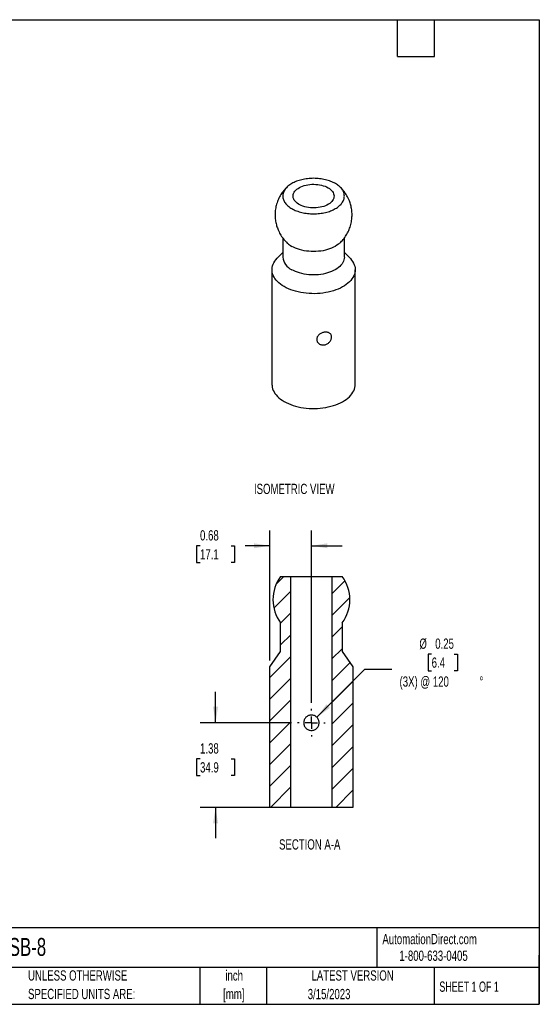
# Model space of a CAD drawing. Header units: inches. Extents: x 0.5 to 21.5, y 0.5 to 16.5.
# Tile 2 of 2: x 13.1 to 21.5, y 0.5 to 16.5. Entities that reach past the tile are written whole.
import ezdxf

# ---------------------------------------------------------------- set-up
doc = ezdxf.new("R2010")
doc.units = ezdxf.units.IN
doc.header["$LTSCALE"] = 2
doc.header["$MEASUREMENT"] = 0
doc.linetypes.add('CENTERX2', pattern=[0.8, 0.5, -0.1, 0.1, -0.1])
doc.layers.add('CENTER', color=40, linetype='CENTERX2')
doc.layers.add('DIMENSIONS', color=140, linetype='Continuous', lineweight=25)
doc.layers.add('TEXT', color=140, linetype='Continuous', lineweight=25)
doc.styles.add('SLDTEXTSTYLE0', font='TXT', dxfattribs={"width": 0.7})
doc.styles.add('SLDTEXTSTYLE1', font='TXT', dxfattribs={"width": 0.65})
doc.dimstyles.new('SLDDIMSTYLE6', dxfattribs={"dimtxt": 0.169922, "dimasz": 0.26, "dimexe": 0, "dimexo": 0.0625, "dimgap": 0.04248, "dimtad": 0, "dimtih": 1, "dimtoh": 1, "dimrnd": 1e-09, "dimzin": 12, "dimdsep": 46, "dimtxsty": 'SLDTEXTSTYLE0', "dimsah": 1, "dimcen": 0.09, "dimadec": 0, "dimazin": 3, "dimtfac": 1, "dimtmove": 0, "dimatfit": 0, "dimfxl": 0, "dimfrac": 2, "dimtolj": 1, "dimtzin": 12, "dimarcsym": 0})
doc.dimstyles.new('SLDDIMSTYLE7', dxfattribs={"dimtxt": 0.169922, "dimasz": 0.26, "dimexe": 0, "dimexo": 0.0625, "dimgap": 0.04248, "dimtad": 0, "dimtih": 1, "dimtoh": 1, "dimrnd": 1e-09, "dimdsep": 46, "dimtxsty": 'SLDTEXTSTYLE0', "dimsah": 1, "dimcen": 0.09, "dimadec": 0, "dimazin": 2, "dimtfac": 1, "dimtmove": 0, "dimatfit": 0, "dimfxl": 0, "dimfrac": 2, "dimtolj": 1, "dimtzin": 12, "dimarcsym": 0})
doc.dimstyles.new('SLDDIMSTYLE8', dxfattribs={"dimtxt": 0.169922, "dimasz": 0.26, "dimexe": 0, "dimexo": 0.0625, "dimgap": 0.04248, "dimtad": 0, "dimtih": 1, "dimtoh": 1, "dimrnd": 1e-09, "dimdsep": 46, "dimtxsty": 'SLDTEXTSTYLE0', "dimsah": 1, "dimcen": 0, "dimadec": 0, "dimazin": 2, "dimtfac": 1, "dimtofl": 0, "dimtmove": 0, "dimatfit": 3, "dimfxl": 0, "dimfrac": 2, "dimtolj": 1, "dimtzin": 12, "dimarcsym": 0})

# ---------------------------------------------------------------- blocks, each defined once
blk = doc.blocks.new('SW_NOTE_0_1')
at = {"layer": 'TEXT', "color": 0, "char_height": 0.1667, "attachment_point": 2, "style": 'SLDTEXTSTYLE0'}
for s, insert in [('inch', (0.25, 0.215)), ('[mm]', (0.244, -0.086))]:
    blk.add_mtext(s, dxfattribs=dict(at, insert=insert))
blk = doc.blocks.new('SW_NOTE_0_2')
at = {"layer": 'TEXT', "color": 0, "char_height": 0.16667, "attachment_point": 1, "style": 'SLDTEXTSTYLE0'}
for s, insert in [('UNLESS OTHERWISE', (0, 0.215)), ('SPECIFIED UNITS ARE:', (0, -0.086))]:
    blk.add_mtext(s, dxfattribs=dict(at, insert=insert))
blk = doc.blocks.new('_D_9')
at = {"layer": 'DIMENSIONS'}
for p, q in [((16.243, 5.075), (16.243, 5.575)), ((17.475, 5.075), (15.993, 5.075)), ((15.991, 4.489), (15.934, 4.489)), ((15.934, 4.489), (15.934, 4.219)), ((16.496, 4.489), (16.553, 4.489)), ((16.553, 4.489), (16.553, 4.219)), ((15.934, 4.219), (15.991, 4.219)), ((16.553, 4.219), (16.496, 4.219)), ((17.367, 3.7), (15.993, 3.7)), ((16.243, 3.7), (16.243, 3.2))]:
    blk.add_line(p, q, dxfattribs=at)
for points in [[(16.243, 5.075), (16.283, 5.335), (16.203, 5.335)], [(16.243, 3.7), (16.203, 3.44), (16.283, 3.44)]]:
    blk.add_solid(points, dxfattribs=at)
at = {"layer": 'DIMENSIONS', "char_height": 0.1667, "attachment_point": 1, "style": 'SLDTEXTSTYLE0'}
for s, insert in [('1.38', (15.991, 4.742)), ('34.9', (15.991, 4.434))]:
    blk.add_mtext(s, dxfattribs=dict(at, insert=insert))
blk = doc.blocks.new('_D_10')
at = {"layer": 'DIMENSIONS'}
for p, q in [((17.125, 6.085), (17.125, 8.201)), ((17.8, 5.4), (17.8, 8.201)), ((15.991, 7.951), (15.934, 7.951)), ((15.934, 7.951), (15.934, 7.681)), ((16.496, 7.951), (16.553, 7.951)), ((16.553, 7.951), (16.553, 7.681)), ((17.125, 7.951), (16.726, 7.951)), ((17.8, 7.951), (18.3, 7.951)), ((15.934, 7.681), (15.991, 7.681)), ((16.553, 7.681), (16.496, 7.681))]:
    blk.add_line(p, q, dxfattribs=at)
for points in [[(17.125, 7.951), (16.865, 7.991), (16.865, 7.911)], [(17.8, 7.951), (18.06, 7.911), (18.06, 7.991)]]:
    blk.add_solid(points, dxfattribs=at)
at = {"layer": 'DIMENSIONS', "char_height": 0.1667, "attachment_point": 1, "style": 'SLDTEXTSTYLE0'}
for s, insert in [('0.68', (15.991, 8.204)), ('17.1', (15.991, 7.896))]:
    blk.add_mtext(s, dxfattribs=dict(at, insert=insert))
blk = doc.blocks.new('_D_11')
at = {"layer": 'DIMENSIONS'}
for p, q in [((19.752, 6.191), (19.695, 6.191)), ((19.695, 6.191), (19.695, 5.921)), ((20.116, 6.191), (20.173, 6.191)), ((20.173, 6.191), (20.173, 5.921)), ((17.888, 5.164), (18.669, 5.944)), ((18.669, 5.944), (19.106, 5.944)), ((19.695, 5.921), (19.752, 5.921)), ((20.173, 5.921), (20.116, 5.921))]:
    blk.add_line(p, q, dxfattribs=at)
blk.add_solid([(17.888, 5.164), (18.1, 5.319), (18.044, 5.376)], dxfattribs=at)
at = {"layer": 'DIMENSIONS', "char_height": 0.1667, "attachment_point": 1, "style": 'SLDTEXTSTYLE0'}
for s, insert in [('%%c', (19.553, 6.444)), ('0.25', (19.81, 6.444)), ('6.4', (19.752, 6.136)), ('(3X) @ 120', (19.231, 5.828)), ('%%d', (20.529, 5.828))]:
    blk.add_mtext(s, dxfattribs=dict(at, insert=insert))
blk = doc.blocks.new('SW_CENTERMARKSYMBOL_2')
at = {"layer": 'CENTER', "color": 0}
for p, q in [((0, 0.2), (0, 0.225)), ((-0.2, 0), (-0.225, 0)), ((0, 0), (-0.1, 0)), ((0, 0), (0, 0.1)), ((0, 0), (0, -0.1)), ((0, 0), (0.1, 0)), ((0.2, 0), (0.225, 0)), ((0, -0.2), (0, -0.225))]:
    blk.add_line(p, q, dxfattribs=at)

msp = doc.modelspace()

# ---------------------------------------------------------------- hatches: boundary and pattern name
at = {"layer": 'DIMENSIONS'}
h = msp.add_hatch(dxfattribs=at)
h.set_pattern_fill('ANSI31', color=256, scale=2, style=0)
edge = h.paths.add_edge_path(flags=0)
edge.add_line((17.466716, 7.450238), (17.299728, 7.450238))
edge.add_arc((17.799728, 7.075238), 0.625, 143.1301024, 216.8698976)
edge.add_line((17.299728, 6.700238), (17.299728, 6.235423))
edge.add_line((17.299728, 6.235423), (17.124728, 5.985497))
edge.add_line((17.124728, 5.985497), (17.124728, 3.700238))
edge.add_line((17.124728, 3.700238), (17.466716, 3.700238))
edge.add_line((17.466716, 3.700238), (17.466716, 7.450238))
h = msp.add_hatch(dxfattribs=at)
h.set_pattern_fill('ANSI31', color=256, scale=2, style=0)
edge = h.paths.add_edge_path(flags=0)
edge.add_line((18.299728, 7.450238), (18.13274, 7.450238))
edge.add_line((18.13274, 7.450238), (18.13274, 3.700238))
edge.add_line((18.13274, 3.700238), (18.474728, 3.700238))
edge.add_line((18.474728, 3.700238), (18.474728, 5.985497))
edge.add_line((18.474728, 5.985497), (18.299728, 6.235423))
edge.add_line((18.299728, 6.235423), (18.299728, 6.700238))
edge.add_arc((17.799728, 7.075238), 0.625, 323.1301024, 396.8698976)

# ---------------------------------------------------------------- linework, layer by layer
for p, q in [((17.334382, 12.952537), (17.334382, 12.64152)), ((18.334382, 12.64152), (18.334382, 12.952623)), ((17.334382, 12.717978), (17.247895, 12.630347)), ((18.420869, 12.630347), (18.334382, 12.717978)), ((17.159382, 12.437445), (17.159382, 10.571438)), ((18.509382, 10.571438), (18.509382, 12.437445)), ((17.299728, 7.450238), (17.466716, 7.450238)), ((17.466716, 3.700238), (17.466716, 7.450238)), ((17.466716, 7.450238), (18.13274, 7.450238)), ((18.13274, 7.450238), (18.13274, 3.700238)), ((18.13274, 7.450238), (18.299728, 7.450238)), ((17.299728, 6.235423), (17.299728, 6.700238)), ((18.299728, 6.700238), (18.299728, 6.235423)), ((17.124728, 5.985497), (17.299728, 6.235423)), ((18.299728, 6.235423), (18.474728, 5.985497)), ((17.124728, 3.700238), (17.124728, 5.985497)), ((18.474728, 5.985497), (18.474728, 3.700238)), ((17.466716, 3.700238), (17.124728, 3.700238)), ((18.13274, 3.700238), (17.466716, 3.700238)), ((18.474728, 3.700238), (18.13274, 3.700238))]:
    msp.add_line(p, q)
at = {"flags": 128}
for points in [[(18.069857, 13.769403), (18.091484, 13.755648), (18.110711, 13.740753), (18.127358, 13.724856), (18.141269, 13.708106), (18.152316, 13.690659), (18.160393, 13.672678), (18.165427, 13.654331), (18.16737, 13.635789), (18.166204, 13.617225), (18.161939, 13.598813), (18.154617, 13.580724), (18.144304, 13.563128), (18.131098, 13.546189), (18.115121, 13.530064), (18.096524, 13.514905), (18.075478, 13.500853), (18.052182, 13.488039), (18.026852, 13.476583), (17.999725, 13.466592), (17.971054, 13.458159), (17.941108, 13.451362), (17.910165, 13.446266), (17.878514, 13.442918), (17.846451, 13.441348), (17.814275, 13.441573), (17.782288, 13.443589), (17.750786, 13.447378), (17.720065, 13.452904), (17.690412, 13.460116), (17.662103, 13.468947), (17.635402, 13.479314), (17.610559, 13.49112), (17.587806, 13.504255), (17.567355, 13.518597), (17.549397, 13.534011), (17.5341, 13.550353), (17.521607, 13.567472), (17.512034, 13.585207), (17.50547, 13.603392), (17.501978, 13.621858), (17.501589, 13.640433), (17.504308, 13.658942), (17.510108, 13.677214), (17.518936, 13.695077), (17.530709, 13.712365), (17.545317, 13.728916), (17.562625, 13.744576), (17.582469, 13.759199), (17.604666, 13.772648), (17.629008, 13.784797), (17.655267, 13.795533), (17.683198, 13.804756), (17.712541, 13.81238), (17.743022, 13.818333), (17.774355, 13.82256), (17.806249, 13.825022), (17.838406, 13.825695), (17.870525, 13.824574), (17.902307, 13.821668), (17.933454, 13.817005), (17.963677, 13.810628), (17.992692, 13.802597), (18.020229, 13.792987), (18.046031, 13.781888), (18.069857, 13.769403)], [(18.25803, 12.867755), (18.238891, 12.8514), (18.214585, 12.833601), (18.187936, 12.816958), (18.159106, 12.801574), (18.128275, 12.787542), (18.095631, 12.774951), (18.061377, 12.763877), (18.025724, 12.754388), (17.988891, 12.746544), (17.951105, 12.740392), (17.912599, 12.73597), (17.873612, 12.733306), (17.834382, 12.732416), (17.795153, 12.733306), (17.756165, 12.73597), (17.71766, 12.740392), (17.679874, 12.746544), (17.64304, 12.754388), (17.607387, 12.763877), (17.573133, 12.774951), (17.54049, 12.787542), (17.509658, 12.801574), (17.480829, 12.816958)], [(18.334382, 12.64152), (18.332841, 12.618873), (18.328226, 12.596366), (18.320567, 12.574137), (18.30991, 12.552324), (18.296322, 12.53106), (18.279885, 12.510478), (18.260702, 12.490704), (18.238891, 12.471859), (18.214585, 12.454061), (18.187936, 12.437418), (18.159106, 12.422033), (18.128275, 12.408002), (18.095631, 12.39541), (18.061377, 12.384336), (18.025724, 12.374848), (17.988891, 12.367003), (17.951105, 12.360851), (17.912599, 12.35643), (17.873612, 12.353766), (17.834382, 12.352876), (17.795153, 12.353766), (17.756165, 12.35643), (17.71766, 12.360851), (17.679874, 12.367003), (17.64304, 12.374848), (17.607387, 12.384336), (17.573133, 12.39541), (17.54049, 12.408002), (17.509658, 12.422033), (17.480829, 12.437418)], [(17.357085, 12.161907), (17.325952, 12.181137), (17.297138, 12.201537), (17.270776, 12.223013), (17.246986, 12.245467), (17.225875, 12.268798), (17.207541, 12.292897), (17.192068, 12.317657), (17.179525, 12.342963), (17.16997, 12.3687), (17.163446, 12.39475), (17.159984, 12.420996), (17.159599, 12.447316), (17.162293, 12.473592), (17.168053, 12.499702), (17.176854, 12.525529), (17.188655, 12.550954), (17.203402, 12.57586), (17.221028, 12.600135), (17.241453, 12.623668), (17.247895, 12.630347)], [(18.420869, 12.630347), (18.432675, 12.617861), (18.452409, 12.594132), (18.469322, 12.569688), (18.483338, 12.544641), (18.494394, 12.519105), (18.502438, 12.493197), (18.507433, 12.467034), (18.509358, 12.440736), (18.508203, 12.414423), (18.503974, 12.388215), (18.496689, 12.362231), (18.486382, 12.336591), (18.473101, 12.311411), (18.456905, 12.286806), (18.437868, 12.262889), (18.416078, 12.239767), (18.391634, 12.217548), (18.364648, 12.196332), (18.335241, 12.176217), (18.30355, 12.157293), (18.269718, 12.139647), (18.233899, 12.123361), (18.196258, 12.108507), (18.156965, 12.095154), (18.116201, 12.083363), (18.07415, 12.073188), (18.031006, 12.064674), (17.986965, 12.057862), (17.942227, 12.052781), (17.896997, 12.049456), (17.851482, 12.047901), (17.805888, 12.048123), (17.760425, 12.050122), (17.715299, 12.053888), (17.670716, 12.059404), (17.62688, 12.066645), (17.583991, 12.075578), (17.542245, 12.086161), (17.501831, 12.098348), (17.462935, 12.112082), (17.425733, 12.127301), (17.390396, 12.143934), (17.357085, 12.161907)], [(17.159382, 10.571438), (17.159984, 10.554989), (17.163446, 10.528743), (17.16997, 10.502692), (17.179525, 10.476955), (17.192068, 10.451649), (17.207541, 10.42689), (17.225875, 10.40279), (17.246986, 10.37946), (17.270776, 10.357006), (17.297138, 10.33553), (17.325952, 10.31513), (17.357085, 10.2959)], [(17.357085, 10.2959), (17.390396, 10.277927), (17.425733, 10.261293), (17.462935, 10.246075), (17.501831, 10.232341), (17.542245, 10.220154), (17.583991, 10.20957), (17.62688, 10.200637), (17.670716, 10.193396), (17.715299, 10.18788), (17.760425, 10.184114), (17.805888, 10.182116), (17.851482, 10.181894), (17.896997, 10.183449), (17.942227, 10.186774), (17.986965, 10.191855), (18.031006, 10.198667), (18.07415, 10.20718), (18.116201, 10.217356), (18.156965, 10.229147), (18.196258, 10.2425), (18.233899, 10.257353), (18.269718, 10.27364), (18.30355, 10.291286), (18.335241, 10.310209), (18.364648, 10.330325), (18.391634, 10.351541), (18.416078, 10.37376), (18.437868, 10.396881), (18.456905, 10.420799), (18.473101, 10.445404), (18.486382, 10.470584), (18.496689, 10.496224), (18.503974, 10.522207), (18.508203, 10.548415), (18.509382, 10.571438)]]:
    msp.add_lwpolyline(points, dxfattribs=at)
for centre, radius, start, end in [((17.675175, 13.158912), 0.393323, 227.8011579, 240.3886939), ((17.585222, 12.666911), 0.252121, 185.7801459, 245.539995), ((17.799728, 7.075238), 0.625, 143.1301024, 216.8698976), ((17.799728, 7.075238), 0.625, 323.1301024, 36.8698976)]:
    msp.add_arc(centre, radius, start, end)
for points, knots in [([(17.480829, 13.429364), (17.457471, 13.442848), (17.436648, 13.457515), (17.4092, 13.481284), (17.400756, 13.489449), (17.385395, 13.506099), (17.371507, 13.523114), (17.360534, 13.540853), (17.351048, 13.558961), (17.347035, 13.568249), (17.337496, 13.596134), (17.334356, 13.614852), (17.334408, 13.65254), (17.337707, 13.67167), (17.350529, 13.708628), (17.360001, 13.726621), (17.378873, 13.752868), (17.385978, 13.761518), (17.401465, 13.778193), (17.409874, 13.786265), (17.427995, 13.801886), (17.437709, 13.809436), (17.458452, 13.824009), (17.469522, 13.831054), (17.504526, 13.85122), (17.529781, 13.863137), (17.570445, 13.878798), (17.584467, 13.883647), (17.613468, 13.892582), (17.628445, 13.896659), (17.673827, 13.907476), (17.704997, 13.912917), (17.753122, 13.918429), (17.76948, 13.919825), (17.802231, 13.921669), (17.818568, 13.922119), (17.867466, 13.922091), (17.899915, 13.92025), (17.948358, 13.914671), (17.964372, 13.912344), (17.995648, 13.906847), (18.026321, 13.900491), (18.055804, 13.892436), (18.084681, 13.883518), (18.098891, 13.878596), (18.139836, 13.862771), (18.164996, 13.85082), (18.199593, 13.830833), (18.210598, 13.823825), (18.231517, 13.809094), (18.241296, 13.801463), (18.268478, 13.777934), (18.283828, 13.761351), (18.302642, 13.735111), (18.308221, 13.726095), (18.317716, 13.707972), (18.321666, 13.698829), (18.331168, 13.671164), (18.334399, 13.652368), (18.334365, 13.614267), (18.331114, 13.595524), (18.321566, 13.567855), (18.317599, 13.558706), (18.30806, 13.540561), (18.302468, 13.531555), (18.283636, 13.50536), (18.268269, 13.488785), (18.241024, 13.465249), (18.23119, 13.457592), (18.210284, 13.442901), (18.199283, 13.435907), (18.164678, 13.415952), (18.139493, 13.404006), (18.098454, 13.388178), (18.084263, 13.383275), (18.055406, 13.374383), (18.02593, 13.366347), (17.995231, 13.360002), (17.963911, 13.354516), (17.94785, 13.352193), (17.89948, 13.34665), (17.867045, 13.344824), (17.818118, 13.344821), (17.801763, 13.34528), (17.768956, 13.347146), (17.752656, 13.348548), (17.70459, 13.354079), (17.673423, 13.359533), (17.628001, 13.370388), (17.613012, 13.37448), (17.58407, 13.383417), (17.57007, 13.388268), (17.529445, 13.403944), (17.504186, 13.41588), (17.480829, 13.429364)], [0, 0, 0, 0, 0.03125, 0.03125, 0.046875, 0.046875, 0.0625, 0.078125, 0.078125, 0.09375, 0.09375, 0.125, 0.125, 0.15625, 0.15625, 0.1875, 0.1875, 0.203125, 0.203125, 0.21875, 0.21875, 0.234375, 0.234375, 0.25, 0.25, 0.28125, 0.28125, 0.296875, 0.296875, 0.3125, 0.3125, 0.34375, 0.34375, 0.359375, 0.359375, 0.375, 0.375, 0.40625, 0.40625, 0.421875, 0.421875, 0.4375, 0.453125, 0.453125, 0.46875, 0.46875, 0.5, 0.5, 0.515625, 0.515625, 0.53125, 0.53125, 0.5625, 0.5625, 0.578125, 0.578125, 0.59375, 0.59375, 0.625, 0.625, 0.65625, 0.65625, 0.671875, 0.671875, 0.6875, 0.6875, 0.71875, 0.71875, 0.734375, 0.734375, 0.75, 0.75, 0.78125, 0.78125, 0.796875, 0.796875, 0.8125, 0.828125, 0.828125, 0.84375, 0.84375, 0.875, 0.875, 0.890625, 0.890625, 0.90625, 0.90625, 0.9375, 0.9375, 0.953125, 0.953125, 0.96875, 0.96875, 1, 1, 1, 1]), ([(17.399929, 13.77627), (17.397957, 13.774455), (17.385789, 13.763259), (17.365276, 13.740727), (17.338642, 13.708704), (17.314326, 13.674734), (17.292231, 13.63917), (17.272522, 13.602084), (17.255286, 13.563624), (17.240621, 13.523915), (17.228616, 13.483082), (17.219362, 13.441241), (17.213177, 13.400017), (17.209822, 13.359758), (17.209011, 13.320795), (17.210625, 13.28194), (17.214632, 13.243399), (17.220973, 13.205424), (17.22952, 13.168388), (17.239956, 13.133055), (17.251239, 13.101638), (17.262397, 13.074951), (17.275585, 13.046494), (17.286275, 13.027145), (17.293102, 13.014788)], [0, 0, 0, 0, 0.009705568, 0.059885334, 0.110160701, 0.160544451, 0.211053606, 0.261710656, 0.31254532, 0.363597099, 0.414919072, 0.466583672, 0.518691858, 0.565783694, 0.612818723, 0.659760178, 0.706550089, 0.753079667, 0.79912359, 0.844139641, 0.886445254, 0.919965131, 0.948886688, 1, 1, 1, 1]), ([(18.375663, 13.639738), (18.368386, 13.651822), (18.358141, 13.668835), (18.341354, 13.693007), (18.326199, 13.713301), (18.306909, 13.736776), (18.285169, 13.76044), (18.268644, 13.777307), (18.259037, 13.785744), (18.257949, 13.786699)], [0, 0, 0, 0, 0.223814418, 0.31507724, 0.466988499, 0.625745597, 0.797066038, 0.977030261, 1, 1, 1, 1]), ([(18.257533, 12.867757), (18.26332, 12.873022), (18.279356, 12.887614), (18.303538, 12.913748), (18.330109, 12.945836), (18.354442, 12.979788), (18.376532, 13.015356), (18.396243, 13.052441), (18.413479, 13.090902), (18.428144, 13.130611), (18.440148, 13.171444), (18.449403, 13.213285), (18.455587, 13.254508), (18.458943, 13.294768), (18.459753, 13.333731), (18.45814, 13.372586), (18.454132, 13.411127), (18.447791, 13.449102), (18.439245, 13.486138), (18.428808, 13.521471), (18.417526, 13.552888), (18.406368, 13.579575), (18.393179, 13.608032), (18.38249, 13.627381), (18.375663, 13.639738)], [0, 0, 0, 0, 0.027812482, 0.077074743, 0.126430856, 0.17589337, 0.225478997, 0.275209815, 0.325114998, 0.375233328, 0.425616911, 0.476336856, 0.527492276, 0.573723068, 0.619898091, 0.665981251, 0.711915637, 0.757594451, 0.80279649, 0.846989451, 0.888521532, 0.921428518, 0.949821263, 1, 1, 1, 1]), ([(17.293102, 13.014788), (17.300379, 13.002703), (17.310623, 12.985691), (17.32741, 12.961519), (17.342565, 12.941224), (17.361857, 12.917751), (17.383591, 12.894082), (17.400356, 12.876998), (17.41021, 12.868353), (17.411541, 12.867186)], [0, 0, 0, 0, 0.222673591, 0.313471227, 0.464608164, 0.622556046, 0.793003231, 0.972050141, 1, 1, 1, 1]), ([(18.126259, 11.332887), (18.12552, 11.325957), (18.124047, 11.318977), (18.119655, 11.304938), (18.116728, 11.297908), (18.106094, 11.277556), (18.096254, 11.264505), (18.078623, 11.247805), (18.072161, 11.24261), (18.058545, 11.233445), (18.051419, 11.229471), (18.036513, 11.222771), (18.028698, 11.220055), (18.013074, 11.216155), (18.005185, 11.214928), (17.989244, 11.213962), (17.981375, 11.214243), (17.966102, 11.216249), (17.958589, 11.217994), (17.944284, 11.222864), (17.937573, 11.225945), (17.925029, 11.233325), (17.919153, 11.237679), (17.908774, 11.247256), (17.904218, 11.252496), (17.89641, 11.26385), (17.893203, 11.269933), (17.888401, 11.282436), (17.88676, 11.288944), (17.885114, 11.302287), (17.88512, 11.308958), (17.886739, 11.322297), (17.888386, 11.32904), (17.893205, 11.342061), (17.896357, 11.348358), (17.904124, 11.360568), (17.908768, 11.366484), (17.919121, 11.377461), (17.924868, 11.382593), (17.937525, 11.392177), (17.944292, 11.396515), (17.958476, 11.404234), (17.966001, 11.407665), (17.981395, 11.413441), (17.989197, 11.415775), (18.005003, 11.419364), (18.013064, 11.420614), (18.028697, 11.421901), (18.036349, 11.421966), (18.051328, 11.420897), (18.058552, 11.419758), (18.072084, 11.416343), (18.078492, 11.414048), (18.090378, 11.408276), (18.095733, 11.404867), (18.105331, 11.396985), (18.109607, 11.392452), (18.116731, 11.382557), (18.119609, 11.377193), (18.124007, 11.365586), (18.125501, 11.359342), (18.126982, 11.34649), (18.126998, 11.339817), (18.126259, 11.332887)], [0, 0, 0, 0, 0.03125, 0.03125, 0.0625, 0.0625, 0.125, 0.125, 0.15625, 0.15625, 0.1875, 0.1875, 0.21875, 0.21875, 0.25, 0.25, 0.28125, 0.28125, 0.3125, 0.3125, 0.34375, 0.34375, 0.375, 0.375, 0.40625, 0.40625, 0.4375, 0.4375, 0.46875, 0.46875, 0.5, 0.5, 0.53125, 0.53125, 0.5625, 0.5625, 0.59375, 0.59375, 0.625, 0.625, 0.65625, 0.65625, 0.6875, 0.6875, 0.71875, 0.71875, 0.75, 0.75, 0.78125, 0.78125, 0.8125, 0.8125, 0.84375, 0.84375, 0.875, 0.875, 0.90625, 0.90625, 0.9375, 0.9375, 0.96875, 0.96875, 1, 1, 1, 1]), ([(17.812106, 4.950853), (17.803812, 4.950027), (17.79558, 4.950038), (17.77926, 4.951653), (17.771076, 4.953288), (17.755327, 4.9581), (17.747818, 4.961236), (17.733487, 4.968921), (17.726616, 4.973527), (17.714096, 4.983817), (17.708383, 4.989521), (17.698043, 5.002085), (17.693467, 5.008909), (17.685775, 5.023223), (17.682588, 5.030839), (17.677771, 5.04661), (17.676159, 5.054653), (17.674526, 5.071059), (17.67453, 5.079476), (17.676162, 5.095826), (17.677769, 5.103857), (17.682586, 5.119632), (17.685767, 5.127233), (17.693433, 5.141511), (17.697965, 5.148286), (17.70833, 5.160901), (17.714047, 5.166613), (17.726546, 5.176899), (17.733406, 5.181506), (17.747772, 5.189221), (17.755298, 5.192367), (17.771077, 5.19719), (17.779234, 5.19882), (17.795583, 5.200439), (17.803932, 5.200442), (17.820416, 5.198792), (17.828443, 5.19717), (17.844087, 5.192388), (17.851776, 5.189178), (17.866112, 5.181466), (17.872826, 5.176961), (17.885374, 5.166648), (17.891181, 5.160834), (17.901444, 5.148342), (17.905981, 5.141592), (17.913749, 5.12712), (17.916882, 5.119589), (17.921667, 5.103924), (17.923316, 5.095701), (17.924932, 5.079318), (17.924934, 5.071102), (17.923293, 5.054617), (17.921644, 5.046466), (17.916874, 5.030874), (17.913732, 5.02332), (17.905964, 5.008859), (17.901449, 5.002142), (17.891197, 4.989661), (17.885391, 4.983845), (17.872847, 4.97353), (17.866126, 4.969017), (17.851751, 4.961286), (17.844084, 4.958087), (17.828447, 4.953308), (17.8204, 4.951678), (17.812106, 4.950853)], [0, 0, 0, 0, 0.03125, 0.03125, 0.0625, 0.0625, 0.09375, 0.09375, 0.125, 0.125, 0.15625, 0.15625, 0.1875, 0.1875, 0.21875, 0.21875, 0.25, 0.25, 0.28125, 0.28125, 0.3125, 0.3125, 0.34375, 0.34375, 0.375, 0.375, 0.40625, 0.40625, 0.4375, 0.4375, 0.46875, 0.46875, 0.5, 0.5, 0.53125, 0.53125, 0.5625, 0.5625, 0.59375, 0.59375, 0.625, 0.625, 0.65625, 0.65625, 0.6875, 0.6875, 0.71875, 0.71875, 0.75, 0.75, 0.78125, 0.78125, 0.8125, 0.8125, 0.84375, 0.84375, 0.875, 0.875, 0.90625, 0.90625, 0.9375, 0.9375, 0.96875, 0.96875, 1, 1, 1, 1])]:
    msp.add_open_spline(points, degree=3, knots=knots)
at = {"layer": 'TEXT'}
for p, q in [((0.5, 16.5), (21.5, 16.5)), ((19.2, 15.9), (19.2, 16.5)), ((19.8, 15.9), (19.8, 16.5)), ((21.5, 16.5), (21.5, 0.5)), ((19.2, 15.9), (19.8, 15.9)), ((21.5, 1.742213), (0.5, 1.742213)), ((18.864203, 1.742213), (18.864203, 1.1)), ((21.5, 0.5), (21.5, 1.3)), ((21.5, 1.1), (0.5, 1.1)), ((15.986166, 1.1), (15.986166, 0.5)), ((17.071819, 1.1), (17.071819, 0.5)), ((19.79124, 1.1), (19.79124, 0.5)), ((0.5, 0.5), (21.5, 0.5))]:
    msp.add_line(p, q, dxfattribs=at)

# ---------------------------------------------------------------- block references
at = {"layer": 'CENTER'}
msp.add_blockref('SW_CENTERMARKSYMBOL_2', (17.799728, 5.075238), dxfattribs=at)
at = {"layer": 'TEXT'}
for name, p in [('SW_NOTE_0_2', (13.197473, 0.837438)), ('SW_NOTE_0_1', (16.295197, 0.837226))]:
    msp.add_blockref(name, p, dxfattribs=at)

# ---------------------------------------------------------------- texts
for s, insert, char_height, attachment_point, style in [('ISOMETRIC VIEW', (16.866351, 8.958765), 0.16666667, 1, 'SLDTEXTSTYLE0'), ('SECTION A-A', (17.772452, 3.18175), 0.16666667, 2, 'SLDTEXTSTYLE0'), ('AutomationDirect.com', (18.952359, 1.643821), 0.16666667, 1, 'SLDTEXTSTYLE0'), ('AFSB-8', (12.536041, 1.578364), 0.2916667, 1, 'SLDTEXTSTYLE0'), ('1-800-633-0405', (19.227683, 1.372994), 0.16666667, 1, 'SLDTEXTSTYLE0'), ('LATEST VERSION', (18.468672, 1.052283), 0.16666667, 2, 'SLDTEXTSTYLE0'), ('SHEET 1 OF 1', (19.877267, 0.870196), 0.16666667, 1, 'SLDTEXTSTYLE1'), ('3/15/2023', (18.086732, 0.7502), 0.1666667, 2, 'SLDTEXTSTYLE0')]:
    msp.add_mtext(s, dxfattribs=dict(at, insert=insert, char_height=char_height, attachment_point=attachment_point, style=style))

# ---------------------------------------------------------------- dimensions: what is measured, and where the dimension line sits
at = {"layer": 'DIMENSIONS'}
for base, p1, p2, angle, dimstyle, picture, middle in [((17.7997279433, 7.9514461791), (17.1247279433, 5.9854973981), (17.7997279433, 5.3002382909), 0, 'SLDDIMSTYLE7', '_D_10', (16.2433196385, 7.9514461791)), ((16.2433196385, 5.0752382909), (17.4667161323, 3.7002382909), (17.5747279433, 5.0752382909), 90, 'SLDDIMSTYLE6', '_D_9', (16.2433196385, 4.4891454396))]:
    dim = msp.add_linear_dim(base=base, p1=p1, p2=p2, angle=angle, dimstyle=dimstyle, dxfattribs=at)
    dim.commit()
    dim.dimension.update_dxf_attribs({"geometry": picture, "text_midpoint": middle, "dimtype": 160})
dim = msp.add_diameter_dim_2p(p1=(17.71134, 4.98685), p2=(17.888116, 5.163627), text='<>\\P(3X) @ 120%%d', dimstyle='SLDDIMSTYLE8', dxfattribs=at)
dim.commit()
dim.dimension.update_dxf_attribs({"geometry": '_D_11', "text_midpoint": (19.934113, 6.05592), "dimtype": 163})

doc.saveas('drawing.dxf')
